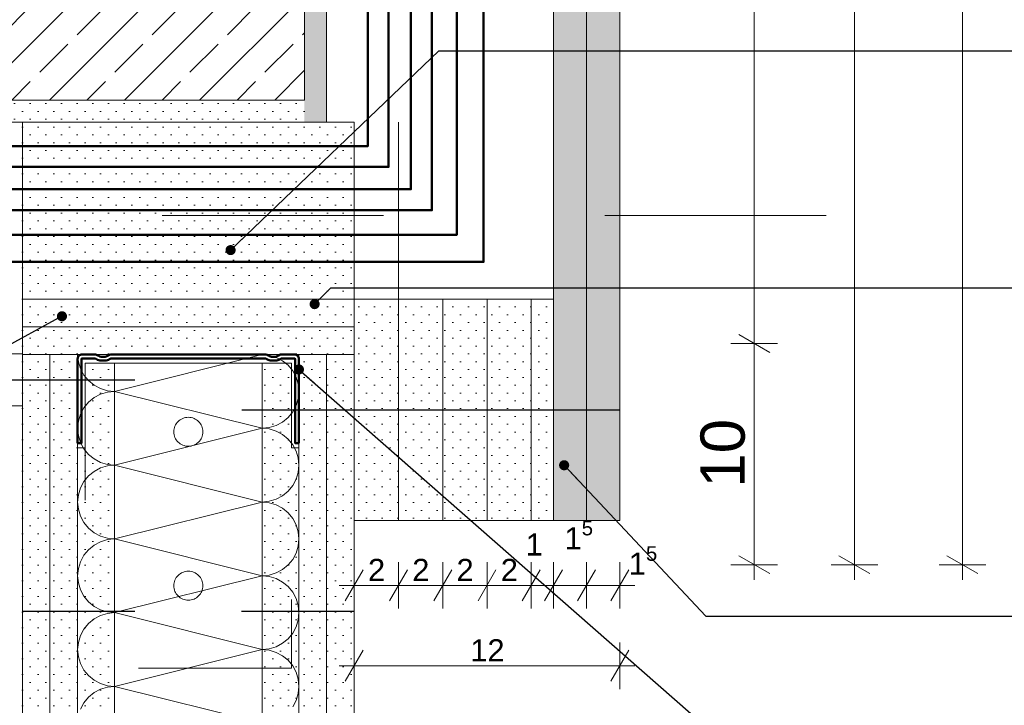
# Model space of a CAD drawing. Header units: metres. Extents: x -1.1 to 13.1, y -2.2 to 1.8.
# Tile 51 of 63: x 9.371 to 9.816, y -1.838 to -1.528. Entities that reach past the tile are written whole.
import ezdxf

# ---------------------------------------------------------------- set-up
doc = ezdxf.new("R2010")
doc.units = ezdxf.units.M
doc.header["$MEASUREMENT"] = 0
for name, pattern in [('Schnittlinie', [0.06, 0.03, -0.015, 0, -0.015]), ('Strichlinie eng', [0.023, 0.015, -0.008]), ('Wipeout_Contour', [1, 0, -1])]:
    doc.linetypes.add(name, pattern=pattern)
for name, color, linetype in [('152 - Bemaßung_ Beschriftung.Ausbau', 7, 'Continuous'), ('203 - Marker.Schnitt - Ausbaudetail SA', 7, 'Continuous'), ('301 - Elemente.Linie', 7, 'Continuous'), ('606 - Struktur.Wand Innen Ausbau', 7, 'Continuous'), ('608 - Struktur.Träger', 7, 'Continuous'), ('653 - Abdeckung.TB Verkofferung', 7, 'Continuous'), ('660 - Unterkonstruktion.Trockenbau', 7, 'Continuous'), ('804 - HKLSE.Elektrik', 7, 'Continuous'), ('Neubau_606 - Struktur.Wand Innen Ausbau', 7, 'Continuous'), ('Neubau_653 - Abdeckung.TB Verkofferung', 7, 'Continuous'), ('Neubau_660 - Unterkonstruktion.Trockenbau', 7, 'Continuous')]:
    doc.layers.add(name, color=color, linetype=linetype)
doc.styles.add('ERSTELLTER_STIL_1', font='txt')
doc.dimstyles.new('ERSTELLTER_STIL__1', dxfattribs={"dimtxt": 0.02, "dimasz": 0.01064, "dimexe": 0.18, "dimexo": 0.0625, "dimgap": 0, "dimtad": 1, "dimzin": 0, "dimdsep": 46, "dimtxsty": 'ERSTELLTER_STIL_1', "dimblk": 'ARROWHEAD_2', "dimblk1": 'ARROWHEAD_2', "dimblk2": 'ARROWHEAD_2', "dimcen": 0.09, "dimse1": 1, "dimse2": 1, "dimclrd": 7, "dimclre": 7, "dimclrt": 7, "dimazin": 0, "dimtfac": 1, "dimtdec": 4, "dimtmove": 0, "dimatfit": 3, "dimfxl": 1, "dimtolj": 1, "dimtzin": 0, "dimarcsym": 0})
doc.dimstyles.new('ERSTELLTER_STIL__11', dxfattribs={"dimtxt": 0.01, "dimasz": 0.01064, "dimexe": 0.18, "dimexo": 0.0625, "dimgap": 0, "dimtad": 1, "dimtih": 1, "dimtoh": 1, "dimzin": 0, "dimdsep": 46, "dimtxsty": 'ERSTELLTER_STIL_1', "dimblk": 'ARROWHEAD_2', "dimblk1": 'ARROWHEAD_2', "dimblk2": 'ARROWHEAD_2', "dimcen": 0.09, "dimse1": 1, "dimse2": 1, "dimclrd": 7, "dimclre": 7, "dimclrt": 7, "dimazin": 0, "dimtfac": 1, "dimtdec": 4, "dimtmove": 0, "dimatfit": 3, "dimfxl": 1, "dimtolj": 1, "dimtzin": 0, "dimarcsym": 0})
doc.dimstyles.new('ERSTELLTER_STIL__2', dxfattribs={"dimtxt": 0.02, "dimasz": 0.01064, "dimexe": 0.18, "dimexo": 0.0625, "dimgap": 0, "dimtad": 1, "dimtih": 1, "dimtoh": 1, "dimzin": 0, "dimdsep": 46, "dimtxsty": 'ERSTELLTER_STIL_1', "dimblk": 'ARROWHEAD_2', "dimblk1": 'ARROWHEAD_2', "dimblk2": 'ARROWHEAD_2', "dimcen": 0.09, "dimse1": 1, "dimse2": 1, "dimclrd": 7, "dimclre": 7, "dimclrt": 7, "dimazin": 0, "dimtfac": 1, "dimtdec": 4, "dimtmove": 0, "dimatfit": 3, "dimfxl": 1, "dimtolj": 1, "dimtzin": 0, "dimarcsym": 0})
doc.dimstyles.new('ERSTELLTER_STIL__9', dxfattribs={"dimtxt": 0.18, "dimasz": 0.00912, "dimexe": 0.18, "dimexo": 0.0625, "dimgap": 0, "dimtad": 0, "dimtih": 1, "dimtoh": 1, "dimdec": 4, "dimzin": 0, "dimdsep": 46, "dimcen": 0.09, "dimadec": 0, "dimazin": 0, "dimtfac": 1, "dimtdec": 4, "dimtmove": 0, "dimatfit": 3, "dimldrblk": 'ARROWHEAD_11', "dimfxl": 1, "dimtolj": 1, "dimtzin": 0, "dimarcsym": 0})
pattern_1 = [(45, (3.499429, -7.279768), (-0.003535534, 0.003535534), [0, -0.005])]

# ---------------------------------------------------------------- blocks, each defined once
blk = doc.blocks.new('*X82', base_point=(3.49943, -7.27977))
at = {"layer": 'Neubau_606 - Struktur.Wand Innen Ausbau', "color": 1, "linetype": 'Continuous', "lineweight": 5}
for p, q in [((9.39691, -1.67977), (9.39723, -1.68302)), ((9.48024, -1.67977), (9.41358, -1.69643)), ((9.4835, -1.68009), (9.48024, -1.67977)), ((9.48662, -1.68104), (9.4835, -1.68009)), ((9.4895, -1.68258), (9.48662, -1.68104)), ((9.39723, -1.68302), (9.39818, -1.68615)), ((9.39818, -1.68615), (9.39972, -1.68903)), ((9.49203, -1.68465), (9.4895, -1.68258)), ((9.4941, -1.68718), (9.49203, -1.68465)), ((9.39972, -1.68903), (9.40179, -1.69155)), ((9.49564, -1.69006), (9.4941, -1.68718)), ((9.49659, -1.69318), (9.49564, -1.69006)), ((9.40179, -1.69155), (9.40432, -1.69363)), ((9.40432, -1.69363), (9.4072, -1.69517)), ((9.4072, -1.69517), (9.41033, -1.69611)), ((9.49691, -1.69643), (9.49659, -1.69318)), ((9.40432, -1.69924), (9.40179, -1.70132)), ((9.4072, -1.6977), (9.40432, -1.69924)), ((9.41033, -1.69675), (9.4072, -1.6977)), ((9.41033, -1.69611), (9.41358, -1.69643)), ((9.41358, -1.69643), (9.41033, -1.69675)), ((9.48024, -1.7131), (9.41358, -1.69643)), ((9.49564, -1.70281), (9.49659, -1.69969)), ((9.49659, -1.69969), (9.49691, -1.69643)), ((9.39972, -1.70384), (9.39818, -1.70672)), ((9.40179, -1.70132), (9.39972, -1.70384)), ((9.4941, -1.70569), (9.49564, -1.70281)), ((9.39818, -1.70672), (9.39723, -1.70985)), ((9.4895, -1.71029), (9.49203, -1.70822)), ((9.49203, -1.70822), (9.4941, -1.70569)), ((9.39723, -1.70985), (9.39691, -1.7131)), ((9.39691, -1.7131), (9.39723, -1.71635)), ((9.48024, -1.7131), (9.41358, -1.72977)), ((9.48024, -1.7131), (9.4835, -1.71278)), ((9.4835, -1.71342), (9.48024, -1.7131)), ((9.4835, -1.71278), (9.48662, -1.71183)), ((9.48662, -1.71183), (9.4895, -1.71029)), ((9.39723, -1.71635), (9.39818, -1.71948)), ((9.48662, -1.71437), (9.4835, -1.71342)), ((9.4895, -1.71591), (9.48662, -1.71437)), ((9.49203, -1.71798), (9.4895, -1.71591)), ((9.39818, -1.71948), (9.39972, -1.72236)), ((9.4941, -1.72051), (9.49203, -1.71798)), ((9.49564, -1.72339), (9.4941, -1.72051)), ((9.39972, -1.72236), (9.40179, -1.72489)), ((9.40179, -1.72489), (9.40432, -1.72696)), ((9.49659, -1.72652), (9.49564, -1.72339)), ((9.40432, -1.72696), (9.4072, -1.7285)), ((9.4072, -1.7285), (9.41033, -1.72945)), ((9.41033, -1.73009), (9.4072, -1.73104)), ((9.41033, -1.72945), (9.41358, -1.72977)), ((9.41358, -1.72977), (9.41033, -1.73009)), ((9.48024, -1.74643), (9.41358, -1.72977)), ((9.49691, -1.72977), (9.49659, -1.72652)), ((9.49659, -1.73302), (9.49691, -1.72977)), ((9.40179, -1.73465), (9.39972, -1.73718)), ((9.40432, -1.73258), (9.40179, -1.73465)), ((9.4072, -1.73104), (9.40432, -1.73258)), ((9.49564, -1.73615), (9.49659, -1.73302)), ((9.39972, -1.73718), (9.39818, -1.74006)), ((9.49203, -1.74155), (9.4941, -1.73903)), ((9.4941, -1.73903), (9.49564, -1.73615)), ((9.39723, -1.74318), (9.39691, -1.74643)), ((9.39818, -1.74006), (9.39723, -1.74318)), ((9.48662, -1.74517), (9.4895, -1.74363)), ((9.4895, -1.74363), (9.49203, -1.74155)), ((9.39691, -1.74643), (9.39723, -1.74969)), ((9.48024, -1.74643), (9.41358, -1.7631)), ((9.48024, -1.74643), (9.4835, -1.74611)), ((9.4835, -1.74675), (9.48024, -1.74643)), ((9.4835, -1.74611), (9.48662, -1.74517)), ((9.48662, -1.7477), (9.4835, -1.74675)), ((9.4895, -1.74924), (9.48662, -1.7477)), ((9.39723, -1.74969), (9.39818, -1.75281)), ((9.39818, -1.75281), (9.39972, -1.75569)), ((9.49203, -1.75132), (9.4895, -1.74924)), ((9.4941, -1.75384), (9.49203, -1.75132)), ((9.39972, -1.75569), (9.40179, -1.75822)), ((9.49564, -1.75672), (9.4941, -1.75384)), ((9.49659, -1.75985), (9.49564, -1.75672)), ((9.40179, -1.75822), (9.40432, -1.76029)), ((9.40432, -1.76029), (9.4072, -1.76183)), ((9.4072, -1.76183), (9.41033, -1.76278)), ((9.49691, -1.7631), (9.49659, -1.75985)), ((9.40432, -1.76591), (9.40179, -1.76798)), ((9.4072, -1.76437), (9.40432, -1.76591)), ((9.41033, -1.76342), (9.4072, -1.76437)), ((9.41033, -1.76278), (9.41358, -1.7631)), ((9.41358, -1.7631), (9.41033, -1.76342)), ((9.48024, -1.77977), (9.41358, -1.7631)), ((9.49564, -1.76948), (9.49659, -1.76635)), ((9.49659, -1.76635), (9.49691, -1.7631)), ((9.39972, -1.77051), (9.39818, -1.77339)), ((9.40179, -1.76798), (9.39972, -1.77051)), ((9.4941, -1.77236), (9.49564, -1.76948)), ((9.39818, -1.77339), (9.39723, -1.77652)), ((9.4895, -1.77696), (9.49203, -1.77489)), ((9.49203, -1.77489), (9.4941, -1.77236)), ((9.39723, -1.77652), (9.39691, -1.77977)), ((9.39691, -1.77977), (9.39723, -1.78302)), ((9.48024, -1.77977), (9.41358, -1.79643)), ((9.48024, -1.77977), (9.4835, -1.77945)), ((9.4835, -1.78009), (9.48024, -1.77977)), ((9.4835, -1.77945), (9.48662, -1.7785)), ((9.48662, -1.7785), (9.4895, -1.77696)), ((9.39723, -1.78302), (9.39818, -1.78615)), ((9.48662, -1.78104), (9.4835, -1.78009)), ((9.4895, -1.78258), (9.48662, -1.78104)), ((9.49203, -1.78465), (9.4895, -1.78258)), ((9.39818, -1.78615), (9.39972, -1.78903)), ((9.4941, -1.78718), (9.49203, -1.78465)), ((9.49564, -1.79006), (9.4941, -1.78718)), ((9.39972, -1.78903), (9.40179, -1.79155)), ((9.40179, -1.79155), (9.40432, -1.79363)), ((9.49659, -1.79318), (9.49564, -1.79006)), ((9.49691, -1.79643), (9.49659, -1.79318)), ((9.40432, -1.79363), (9.4072, -1.79517)), ((9.4072, -1.7977), (9.40432, -1.79924)), ((9.4072, -1.79517), (9.41033, -1.79611)), ((9.41033, -1.79675), (9.4072, -1.7977)), ((9.41033, -1.79611), (9.41358, -1.79643)), ((9.41358, -1.79643), (9.41033, -1.79675)), ((9.48024, -1.8131), (9.41358, -1.79643)), ((9.49659, -1.79969), (9.49691, -1.79643)), ((9.40179, -1.80132), (9.39972, -1.80384)), ((9.40432, -1.79924), (9.40179, -1.80132)), ((9.49564, -1.80281), (9.49659, -1.79969)), ((9.39972, -1.80384), (9.39818, -1.80672)), ((9.49203, -1.80822), (9.4941, -1.80569)), ((9.4941, -1.80569), (9.49564, -1.80281)), ((9.39723, -1.80985), (9.39691, -1.8131)), ((9.39818, -1.80672), (9.39723, -1.80985)), ((9.48662, -1.81183), (9.4895, -1.81029)), ((9.4895, -1.81029), (9.49203, -1.80822)), ((9.39691, -1.8131), (9.39723, -1.81635)), ((9.48024, -1.8131), (9.41358, -1.82977)), ((9.48024, -1.8131), (9.4835, -1.81278)), ((9.4835, -1.81342), (9.48024, -1.8131)), ((9.4835, -1.81278), (9.48662, -1.81183)), ((9.48662, -1.81437), (9.4835, -1.81342)), ((9.4895, -1.81591), (9.48662, -1.81437)), ((9.39723, -1.81635), (9.39818, -1.81948)), ((9.39818, -1.81948), (9.39972, -1.82236)), ((9.49203, -1.81798), (9.4895, -1.81591)), ((9.4941, -1.82051), (9.49203, -1.81798)), ((9.39972, -1.82236), (9.40179, -1.82489)), ((9.49564, -1.82339), (9.4941, -1.82051)), ((9.49659, -1.82652), (9.49564, -1.82339)), ((9.40179, -1.82489), (9.40432, -1.82696)), ((9.40432, -1.82696), (9.4072, -1.8285)), ((9.4072, -1.8285), (9.41033, -1.82945)), ((9.49691, -1.82977), (9.49659, -1.82652)), ((9.40432, -1.83258), (9.40179, -1.83465)), ((9.4072, -1.83104), (9.40432, -1.83258)), ((9.41033, -1.83009), (9.4072, -1.83104)), ((9.41033, -1.82945), (9.41358, -1.82977)), ((9.41358, -1.82977), (9.41033, -1.83009)), ((9.48024, -1.84643), (9.41358, -1.82977)), ((9.49564, -1.83615), (9.49659, -1.83302)), ((9.49659, -1.83302), (9.49691, -1.82977)), ((9.39972, -1.83718), (9.39818, -1.84006)), ((9.40179, -1.83465), (9.39972, -1.83718)), ((9.4941, -1.83903), (9.49564, -1.83615))]:
    blk.add_line(p, q, dxfattribs=at)
blk = doc.blocks.new('*D100', base_point=(3.49943, -7.27977))
at = {"layer": '152 - Bemaßung_ Beschriftung.Ausbau', "color": 7, "linetype": 'Continuous', "lineweight": 5}
for p, q in [((9.69566, -1.67073), (9.70966, -1.67881)), ((9.71316, -1.67477), (9.69216, -1.67477)), ((9.70266, -1.77477), (9.70266, -1.67477)), ((9.69566, -1.77073), (9.70966, -1.77881)), ((9.71316, -1.77477), (9.69216, -1.77477)), ((9.70266, -1.78161), (9.70266, -1.77477))]:
    blk.add_line(p, q, dxfattribs=at)
at = {"layer": '152 - Bemaßung_ Beschriftung.Ausbau', "color": 7, "lineweight": 5, "insert": (9.69866, -1.73995), "char_height": 0.02, "attachment_point": 7, "rotation": 90, "style": 'ERSTELLTER_STIL_1'}
blk.add_mtext('\\A1;{\\pql;\\fArial|b0|i0|c0|p38;10}', dxfattribs=at)
blk = doc.blocks.new('ARROWHEAD_2')
at = {"color": 0, "linetype": 'Continuous', "lineweight": 0}
for p, q in [((-0.378, -0.655), (0.378, 0.655)), ((0, 0), (-1, 0))]:
    blk.add_line(p, q, dxfattribs=at)
blk = doc.blocks.new('*D101', base_point=(3.49943, -7.27977))
at = {"layer": '152 - Bemaßung_ Beschriftung.Ausbau', "color": 7, "linetype": 'Continuous', "lineweight": 5}
for p, q in [((9.69566, -1.02573), (9.70966, -1.03381)), ((9.71316, -1.02977), (9.69216, -1.02977)), ((9.70266, -1.67477), (9.70266, -1.02977)), ((9.69566, -1.67073), (9.70966, -1.67881)), ((9.71316, -1.67477), (9.69216, -1.67477))]:
    blk.add_line(p, q, dxfattribs=at)
at = {"layer": '152 - Bemaßung_ Beschriftung.Ausbau', "color": 7, "lineweight": 5, "insert": (9.69899, -1.37245), "char_height": 0.02, "attachment_point": 7, "rotation": 90, "style": 'ERSTELLTER_STIL_1'}
blk.add_mtext('\\A1;{\\pql;\\fArial|b0|i0|c0|p38;64\\fArial|b0|i0|c0|p38;\\A1{\\H.66x;\\S5^  ;}}', dxfattribs=at)
blk = doc.blocks.new('*D103', base_point=(3.49943, -7.27977))
at = {"layer": '152 - Bemaßung_ Beschriftung.Ausbau', "color": 7, "linetype": 'Continuous', "lineweight": 5}
for p, q in [((9.74097, -1.02573), (9.75497, -1.03381)), ((9.75847, -1.02977), (9.73747, -1.02977)), ((9.74797, -1.77477), (9.74797, -1.02977)), ((9.74097, -1.77073), (9.75497, -1.77881)), ((9.75847, -1.77477), (9.73747, -1.77477)), ((9.74797, -1.78161), (9.74797, -1.77477))]:
    blk.add_line(p, q, dxfattribs=at)
at = {"layer": '152 - Bemaßung_ Beschriftung.Ausbau', "color": 7, "lineweight": 5, "insert": (9.74419, -1.42245), "char_height": 0.02, "attachment_point": 7, "rotation": 90, "style": 'ERSTELLTER_STIL_1'}
blk.add_mtext('\\A1;{\\pql;\\fArial|b0|i0|c0|p38;74\\fArial|b0|i0|c0|p38;\\A1{\\H.66x;\\S5^  ;}}', dxfattribs=at)
blk = doc.blocks.new('*D105', base_point=(3.49943, -7.27977))
at = {"layer": '152 - Bemaßung_ Beschriftung.Ausbau', "color": 7, "linetype": 'Continuous', "lineweight": 5}
for p, q in [((9.80377, -0.92881), (9.78977, -0.92073)), ((9.79677, -0.92477), (9.79677, -0.91792)), ((9.80727, -0.92477), (9.78627, -0.92477)), ((9.79677, -1.77477), (9.79677, -0.92477)), ((9.78977, -1.77073), (9.80377, -1.77881)), ((9.80727, -1.77477), (9.78627, -1.77477)), ((9.79677, -1.78161), (9.79677, -1.77477))]:
    blk.add_line(p, q, dxfattribs=at)
at = {"layer": '152 - Bemaßung_ Beschriftung.Ausbau', "color": 7, "lineweight": 5, "insert": (9.79277, -1.36495), "char_height": 0.02, "attachment_point": 7, "rotation": 90, "style": 'ERSTELLTER_STIL_1'}
blk.add_mtext('\\A1;{\\pql;\\fArial|b0|i0|c0|p38;85}', dxfattribs=at)
blk = doc.blocks.new('*D130', base_point=(3.49943, -7.27977))
at = {"layer": '152 - Bemaßung_ Beschriftung.Ausbau', "color": 7, "linetype": 'Continuous', "lineweight": 5}
for p, q in [((9.52191, -1.79463), (9.52191, -1.77363)), ((9.54191, -1.79463), (9.54191, -1.77363)), ((9.52595, -1.77713), (9.51787, -1.79113)), ((9.54595, -1.77713), (9.53787, -1.79113)), ((9.51507, -1.78413), (9.52191, -1.78413)), ((9.52191, -1.78413), (9.54191, -1.78413))]:
    blk.add_line(p, q, dxfattribs=at)
at = {"layer": '152 - Bemaßung_ Beschriftung.Ausbau', "color": 7, "lineweight": 5, "insert": (9.52812, -1.78213), "char_height": 0.01, "attachment_point": 7, "style": 'ERSTELLTER_STIL_1'}
blk.add_mtext('\\A1;{\\pql;\\fArial|b0|i0|c0|p38;2}', dxfattribs=at)
blk = doc.blocks.new('*D131', base_point=(3.49943, -7.27977))
at = {"layer": '152 - Bemaßung_ Beschriftung.Ausbau', "color": 7, "linetype": 'Continuous', "lineweight": 5}
for p, q in [((9.54191, -1.79463), (9.54191, -1.77363)), ((9.56191, -1.79463), (9.56191, -1.77363)), ((9.54595, -1.77713), (9.53787, -1.79113)), ((9.56595, -1.77713), (9.55787, -1.79113)), ((9.54191, -1.78413), (9.56191, -1.78413))]:
    blk.add_line(p, q, dxfattribs=at)
at = {"layer": '152 - Bemaßung_ Beschriftung.Ausbau', "color": 7, "lineweight": 5, "insert": (9.54812, -1.78213), "char_height": 0.01, "attachment_point": 7, "style": 'ERSTELLTER_STIL_1'}
blk.add_mtext('\\A1;{\\pql;\\fArial|b0|i0|c0|p38;2}', dxfattribs=at)
blk = doc.blocks.new('*D132', base_point=(3.49943, -7.27977))
at = {"layer": '152 - Bemaßung_ Beschriftung.Ausbau', "color": 7, "linetype": 'Continuous', "lineweight": 5}
for p, q in [((9.56191, -1.79463), (9.56191, -1.77363)), ((9.58191, -1.79463), (9.58191, -1.77363)), ((9.56595, -1.77713), (9.55787, -1.79113)), ((9.58595, -1.77713), (9.57787, -1.79113)), ((9.56191, -1.78413), (9.58191, -1.78413))]:
    blk.add_line(p, q, dxfattribs=at)
at = {"layer": '152 - Bemaßung_ Beschriftung.Ausbau', "color": 7, "lineweight": 5, "insert": (9.56812, -1.78213), "char_height": 0.01, "attachment_point": 7, "style": 'ERSTELLTER_STIL_1'}
blk.add_mtext('\\A1;{\\pql;\\fArial|b0|i0|c0|p38;2}', dxfattribs=at)
blk = doc.blocks.new('*D133', base_point=(3.49943, -7.27977))
at = {"layer": '152 - Bemaßung_ Beschriftung.Ausbau', "color": 7, "linetype": 'Continuous', "lineweight": 5}
for p, q in [((9.58191, -1.79463), (9.58191, -1.77363)), ((9.60191, -1.79463), (9.60191, -1.77363)), ((9.58595, -1.77713), (9.57787, -1.79113)), ((9.60595, -1.77713), (9.59787, -1.79113)), ((9.58191, -1.78413), (9.60191, -1.78413))]:
    blk.add_line(p, q, dxfattribs=at)
at = {"layer": '152 - Bemaßung_ Beschriftung.Ausbau', "color": 7, "lineweight": 5, "char_height": 0.01, "attachment_point": 7, "style": 'ERSTELLTER_STIL_1'}
for s, insert in [('\\A1;{\\pql;\\fArial|b0|i0|c0|p38;1}', (9.59934, -1.77063)), ('\\A1;{\\pql;\\fArial|b0|i0|c0|p38;2}', (9.58812, -1.78213))]:
    blk.add_mtext(s, dxfattribs=dict(at, insert=insert))
blk = doc.blocks.new('*D134', base_point=(3.49943, -7.27977))
at = {"layer": '152 - Bemaßung_ Beschriftung.Ausbau', "color": 7, "linetype": 'Continuous', "lineweight": 5}
for p, q in [((9.60191, -1.79463), (9.60191, -1.77363)), ((9.61193, -1.79463), (9.61193, -1.77363)), ((9.60595, -1.77713), (9.59787, -1.79113)), ((9.61597, -1.77713), (9.60789, -1.79113)), ((9.60191, -1.78413), (9.61193, -1.78413))]:
    blk.add_line(p, q, dxfattribs=at)
blk = doc.blocks.new('*D135', base_point=(3.49943, -7.27977))
at = {"layer": '152 - Bemaßung_ Beschriftung.Ausbau', "color": 7, "linetype": 'Continuous', "lineweight": 5}
for p, q in [((9.61193, -1.79463), (9.61193, -1.77363)), ((9.62692, -1.79463), (9.62692, -1.77363)), ((9.61597, -1.77713), (9.60789, -1.79113)), ((9.63096, -1.77713), (9.62288, -1.79113)), ((9.61193, -1.78413), (9.62692, -1.78413))]:
    blk.add_line(p, q, dxfattribs=at)
at = {"layer": '152 - Bemaßung_ Beschriftung.Ausbau', "color": 7, "lineweight": 5, "insert": (9.61693, -1.77073), "char_height": 0.01, "attachment_point": 7, "style": 'ERSTELLTER_STIL_1'}
blk.add_mtext('\\A1;{\\pql;\\fArial|b0|i0|c0|p38;1\\fArial|b0|i0|c0|p38;\\A1{\\H.66x;\\S5^  ;}}', dxfattribs=at)
blk = doc.blocks.new('*D136', base_point=(3.49943, -7.27977))
at = {"layer": '152 - Bemaßung_ Beschriftung.Ausbau', "color": 7, "linetype": 'Continuous', "lineweight": 5}
for p, q in [((9.62692, -1.79463), (9.62692, -1.77363)), ((9.64191, -1.79463), (9.64191, -1.77363)), ((9.63096, -1.77713), (9.62288, -1.79113)), ((9.63787, -1.79113), (9.64595, -1.77713)), ((9.62692, -1.78413), (9.64191, -1.78413)), ((9.64191, -1.78413), (9.64876, -1.78413))]:
    blk.add_line(p, q, dxfattribs=at)
at = {"layer": '152 - Bemaßung_ Beschriftung.Ausbau', "color": 7, "lineweight": 5, "insert": (9.64596, -1.78223), "char_height": 0.01, "attachment_point": 7, "style": 'ERSTELLTER_STIL_1'}
blk.add_mtext('\\A1;{\\pql;\\fArial|b0|i0|c0|p38;1\\fArial|b0|i0|c0|p38;\\A1{\\H.66x;\\S5^  ;}}', dxfattribs=at)
blk = doc.blocks.new('*D145', base_point=(3.49943, -7.27977))
at = {"layer": '152 - Bemaßung_ Beschriftung.Ausbau', "color": 7, "linetype": 'Continuous', "lineweight": 5}
for p, q in [((9.52191, -1.83095), (9.52191, -1.80995)), ((9.64191, -1.83095), (9.64191, -1.80995)), ((9.52595, -1.81345), (9.51787, -1.82745)), ((9.63787, -1.82745), (9.64595, -1.81345)), ((9.51507, -1.82045), (9.52191, -1.82045)), ((9.52191, -1.82045), (9.64191, -1.82045)), ((9.64191, -1.82045), (9.64876, -1.82045))]:
    blk.add_line(p, q, dxfattribs=at)
at = {"layer": '152 - Bemaßung_ Beschriftung.Ausbau', "color": 7, "lineweight": 5, "insert": (9.57432, -1.81845), "char_height": 0.01, "attachment_point": 7, "style": 'ERSTELLTER_STIL_1'}
blk.add_mtext('\\A1;{\\pql;\\fArial|b0|i0|c0|p38;12}', dxfattribs=at)
blk = doc.blocks.new('ARROWHEAD_11')
at = {"color": 0, "linetype": 'Continuous', "lineweight": 0}
blk.add_line((0, 0), (-1, 0), dxfattribs=at)
at = {"color": 0, "linetype": 'Continuous', "lineweight": 0, "const_width": 0.25, "flags": 128}
blk.add_lwpolyline([(-0.125, 0, 1), (0.125, 0, 1)], format="xyb", close=True, dxfattribs=at)
blk = doc.blocks.new('*D149', base_point=(3.49943, -7.27977))
at = {"layer": '152 - Bemaßung_ Beschriftung.Ausbau', "color": 7, "linetype": 'Continuous', "lineweight": 5}
for p, q in [((9.28941, -1.91183), (9.28941, -1.89083)), ((9.37191, -1.91183), (9.37191, -1.89083)), ((9.29345, -1.89433), (9.28537, -1.90833)), ((9.37595, -1.89433), (9.36787, -1.90833)), ((9.28941, -1.90133), (9.37191, -1.90133))]:
    blk.add_line(p, q, dxfattribs=at)
at = {"layer": '152 - Bemaßung_ Beschriftung.Ausbau', "color": 7, "lineweight": 5, "insert": (9.31306, -1.89766), "char_height": 0.02, "attachment_point": 7, "style": 'ERSTELLTER_STIL_1'}
blk.add_mtext('\\A1;{\\pql;\\fArial|b0|i0|c0|p38;8\\fArial|b0|i0|c0|p38;\\A1{\\H.66x;\\S25^  ;}}', dxfattribs=at)
blk = doc.blocks.new('*D151', base_point=(3.49943, -7.27977))
at = {"layer": '152 - Bemaßung_ Beschriftung.Ausbau', "color": 7, "linetype": 'Continuous', "lineweight": 5}
for p, q in [((8.52691, -1.95785), (8.52691, -1.93685)), ((9.37191, -1.95785), (9.37191, -1.93685)), ((8.53095, -1.94035), (8.52287, -1.95435)), ((9.36787, -1.95435), (9.37595, -1.94035)), ((8.52007, -1.94735), (8.52691, -1.94735)), ((8.52691, -1.94735), (9.37191, -1.94735)), ((9.37191, -1.94735), (9.37876, -1.94735))]:
    blk.add_line(p, q, dxfattribs=at)
at = {"layer": '152 - Bemaßung_ Beschriftung.Ausbau', "color": 7, "lineweight": 5, "insert": (8.92923, -1.94367), "char_height": 0.02, "attachment_point": 7, "style": 'ERSTELLTER_STIL_1'}
blk.add_mtext('\\A1;{\\pql;\\fArial|b0|i0|c0|p38;84\\fArial|b0|i0|c0|p38;\\A1{\\H.66x;\\S5^  ;}}', dxfattribs=at)
blk = doc.blocks.new('*D152', base_point=(3.49943, -7.27977))
at = {"layer": '152 - Bemaßung_ Beschriftung.Ausbau', "color": 7, "linetype": 'Continuous', "lineweight": 5}
for p, q in [((9.52191, -1.91183), (9.52191, -1.89083)), ((9.61191, -1.91183), (9.61191, -1.89083)), ((9.52595, -1.89433), (9.51787, -1.90833)), ((9.61595, -1.89433), (9.60787, -1.90833)), ((9.51507, -1.90133), (9.52191, -1.90133)), ((9.52191, -1.90133), (9.61191, -1.90133))]:
    blk.add_line(p, q, dxfattribs=at)
at = {"layer": '152 - Bemaßung_ Beschriftung.Ausbau', "color": 7, "lineweight": 5, "char_height": 0.02, "attachment_point": 7, "style": 'ERSTELLTER_STIL_1'}
for s, insert in [('\\A1;{\\pql;\\fArial|b0|i0|c0|p38;2\\fArial|b0|i0|c0|p38;\\A1{\\H.66x;\\S75^  ;}}', (9.57265, -1.89755)), ('\\A1;{\\pql;\\fArial|b0|i0|c0|p38;9}', (9.54172, -1.89733))]:
    blk.add_mtext(s, dxfattribs=dict(at, insert=insert))
blk = doc.blocks.new('*D153', base_point=(3.49943, -7.27977))
at = {"layer": '152 - Bemaßung_ Beschriftung.Ausbau', "color": 7, "linetype": 'Continuous', "lineweight": 5}
for p, q in [((9.61191, -1.91183), (9.61191, -1.89083)), ((9.63941, -1.91183), (9.63941, -1.89083)), ((9.61595, -1.89433), (9.60787, -1.90833)), ((9.64345, -1.89433), (9.63537, -1.90833)), ((9.61191, -1.90133), (9.63941, -1.90133))]:
    blk.add_line(p, q, dxfattribs=at)
blk = doc.blocks.new('*D154', base_point=(3.49943, -7.27977))
at = {"layer": '152 - Bemaßung_ Beschriftung.Ausbau', "color": 7, "linetype": 'Continuous', "lineweight": 5}
for p, q in [((9.63941, -1.91183), (9.63941, -1.89083)), ((11.45691, -1.91183), (11.45691, -1.89083)), ((9.64345, -1.89433), (9.63537, -1.90833)), ((11.46095, -1.89433), (11.45287, -1.90833)), ((9.63941, -1.90133), (11.45691, -1.90133))]:
    blk.add_line(p, q, dxfattribs=at)
at = {"layer": '152 - Bemaßung_ Beschriftung.Ausbau', "color": 7, "lineweight": 5, "insert": (10.51154, -1.90121), "char_height": 0.02, "attachment_point": 7, "style": 'ERSTELLTER_STIL_1'}
blk.add_mtext('\\A1;{\\pql;\\fArial|b0|i0|c0|p38;1,81\\fArial|b0|i0|c0|p38;\\A1{\\H.66x;\\S75^  ;}}', dxfattribs=at)
blk = doc.blocks.new('*D159', base_point=(3.49943, -7.27977))
at = {"layer": '152 - Bemaßung_ Beschriftung.Ausbau', "color": 7, "linetype": 'Continuous', "lineweight": 5}
for p, q in [((9.52191, -1.95785), (9.52191, -1.93685)), ((9.64191, -1.95785), (9.64191, -1.93685)), ((9.52595, -1.94035), (9.51787, -1.95435)), ((9.64595, -1.94035), (9.63787, -1.95435)), ((9.52191, -1.94735), (9.64191, -1.94735))]:
    blk.add_line(p, q, dxfattribs=at)
at = {"layer": '152 - Bemaßung_ Beschriftung.Ausbau', "color": 7, "lineweight": 5, "insert": (9.56673, -1.94335), "char_height": 0.02, "attachment_point": 7, "style": 'ERSTELLTER_STIL_1'}
blk.add_mtext('\\A1;{\\pql;\\fArial|b0|i0|c0|p38;12}', dxfattribs=at)
blk = doc.blocks.new('*D160', base_point=(3.49943, -7.27977))
at = {"layer": '152 - Bemaßung_ Beschriftung.Ausbau', "color": 7, "linetype": 'Continuous', "lineweight": 5}
for p, q in [((9.64191, -1.95785), (9.64191, -1.93685)), ((11.57691, -1.95785), (11.57691, -1.93685)), ((9.64595, -1.94035), (9.63787, -1.95435)), ((11.58095, -1.94035), (11.57287, -1.95435)), ((9.64191, -1.94735), (11.57691, -1.94735))]:
    blk.add_line(p, q, dxfattribs=at)
at = {"layer": '152 - Bemaßung_ Beschriftung.Ausbau', "color": 7, "lineweight": 5, "insert": (10.5778, -1.94723), "char_height": 0.02, "attachment_point": 7, "style": 'ERSTELLTER_STIL_1'}
blk.add_mtext('\\A1;{\\pql;\\fArial|b0|i0|c0|p38;1,93\\fArial|b0|i0|c0|p38;\\A1{\\H.66x;\\S5^  ;}}', dxfattribs=at)
blk = doc.blocks.new('*D163', base_point=(3.49943, -7.27977))
at = {"layer": '152 - Bemaßung_ Beschriftung.Ausbau', "color": 7, "linetype": 'Continuous', "lineweight": 5}
for p, q in [((9.31894, -1.68372), (9.31894, -1.67687)), ((9.32594, -1.68776), (9.31194, -1.67968)), ((9.32944, -1.68372), (9.30844, -1.68372)), ((9.31894, -1.93372), (9.31894, -1.68372)), ((9.31194, -1.92968), (9.32594, -1.93776)), ((9.32944, -1.93372), (9.30844, -1.93372)), ((9.31894, -1.94056), (9.31894, -1.93372))]:
    blk.add_line(p, q, dxfattribs=at)
at = {"color": 254, "linetype": 'Wipeout_Contour', "lineweight": 0, "ltscale": 37.970581}
blk.add_wipeout([(9.31869, -1.82765), (9.31869, -1.78979), (9.29119, -1.78979), (9.29119, -1.82765)], dxfattribs=at).dxf.layer = '152 - Bemaßung_ Beschriftung.Ausbau'
at = {"layer": '152 - Bemaßung_ Beschriftung.Ausbau', "color": 7, "lineweight": 5, "insert": (9.31494, -1.8239), "char_height": 0.02, "attachment_point": 7, "rotation": 90, "style": 'ERSTELLTER_STIL_1'}
blk.add_mtext('\\A1;{\\pql;\\fArial|b0|i0|c0|p38;25}', dxfattribs=at)

msp = doc.modelspace()

# ---------------------------------------------------------------- hatches: boundary and pattern name
at = {"layer": '606 - Struktur.Wand Innen Ausbau', "linetype": 'Continuous', "lineweight": 5}
h = msp.add_hatch(dxfattribs=at)
h.set_pattern_fill('Gips_0007', style=0, pattern_type=2)
h.set_pattern_definition(pattern_1)
h.paths.add_polyline_path([(9.40033, -1.68372), (9.40033, -1.72194), (9.39691, -1.72194), (9.39691, -1.93372), (9.41356, -1.93372), (9.41356, -1.68372)])
h = msp.add_hatch(dxfattribs=at)
h.set_pattern_fill('Gips_0007', style=0, pattern_type=2)
h.set_pattern_definition(pattern_1)
h.paths.add_polyline_path([(9.49349, -1.68372), (9.49349, -1.72194), (9.49691, -1.72194), (9.49691, -1.93372), (9.48026, -1.93372), (9.48026, -1.68372)])
at = {"layer": '608 - Struktur.Träger', "linetype": 'Continuous', "lineweight": 5}
h = msp.add_hatch(dxfattribs=at)
h.set_pattern_fill('Beton__Stahlbeton_0007', style=0, pattern_type=2)
h.set_pattern_definition([(45, (3.49943, -7.279768), (-0.01697056, 0.01697056), []), (45, (3.490944, -7.271283), (-0.01697056, 0.01697056), [0.018, -0.006])])
h.paths.add_polyline_path([(9.29941, -1.56477), (9.49941, -1.56477), (9.49941, -0.91477), (9.29941, -0.91477)])
h = msp.add_hatch(dxfattribs=at)
h.set_pattern_fill('Gips_0007', style=0, pattern_type=2)
h.set_pattern_definition(pattern_1)
h.paths.add_polyline_path([(9.49941, -1.56477), (9.49941, -1.57477), (9.50941, -1.57477), (9.50941, -0.91477), (9.49941, -0.91477)])
h = msp.add_hatch(dxfattribs=at)
h.set_pattern_fill('Gips_0007', style=0, pattern_type=2)
h.set_pattern_definition(pattern_1)
h.paths.add_polyline_path([(9.49941, -1.56477), (9.29941, -1.56477), (9.29941, -1.57477), (9.49941, -1.57477)])
at = {"layer": '653 - Abdeckung.TB Verkofferung', "linetype": 'Continuous', "lineweight": 5}
h = msp.add_hatch(dxfattribs=at)
h.set_pattern_fill('Gips_0007', style=0, pattern_type=2)
h.set_pattern_definition(pattern_1)
h.paths.add_polyline_path([(9.37191, -1.57477), (9.52191, -1.57477), (9.52191, -1.65477), (9.37191, -1.65477)])
h = msp.add_hatch(dxfattribs=at)
h.set_pattern_fill('Gips_0007', style=0, pattern_type=2)
h.set_pattern_definition(pattern_1)
h.paths.add_polyline_path([(9.52191, -1.65477), (9.54191, -1.65477), (9.54191, -1.75477), (9.52191, -1.75477)])
h = msp.add_hatch(dxfattribs=at)
h.set_pattern_fill('Gips_0007', style=0, pattern_type=2)
h.set_pattern_definition(pattern_1)
h.paths.add_polyline_path([(9.54191, -1.65477), (9.56191, -1.65477), (9.56191, -1.75477), (9.54191, -1.75477)])
h = msp.add_hatch(dxfattribs=at)
h.set_pattern_fill('Gips_0007', style=0, pattern_type=2)
h.set_pattern_definition(pattern_1)
h.paths.add_polyline_path([(9.56191, -1.65477), (9.58191, -1.65477), (9.58191, -1.75477), (9.56191, -1.75477)])
h = msp.add_hatch(dxfattribs=at)
h.set_pattern_fill('Gips_0007', style=0, pattern_type=2)
h.set_pattern_definition(pattern_1)
h.paths.add_polyline_path([(9.58191, -1.65477), (9.60191, -1.65477), (9.60191, -1.75477), (9.58191, -1.75477)])
h = msp.add_hatch(dxfattribs=at)
h.set_pattern_fill('Gips_0007', style=0, pattern_type=2)
h.set_pattern_definition(pattern_1)
h.paths.add_polyline_path([(9.60191, -1.65477), (9.61191, -1.65477), (9.61191, -1.75477), (9.60191, -1.75477)])
at = {"layer": 'Neubau_606 - Struktur.Wand Innen Ausbau', "linetype": 'Continuous', "lineweight": 5}
h = msp.add_hatch(dxfattribs=at)
h.set_pattern_fill('Gips_0007', style=0, pattern_type=2)
h.set_pattern_definition(pattern_1)
h.paths.add_polyline_path([(9.37191, -1.65477), (9.52191, -1.65477), (9.52191, -1.66727), (9.37191, -1.66727)])
h = msp.add_hatch(dxfattribs=at)
h.set_pattern_fill('Gips_0007', style=0, pattern_type=2)
h.set_pattern_definition(pattern_1)
h.paths.add_polyline_path([(9.37191, -1.66727), (9.52191, -1.66727), (9.52191, -1.67977), (9.37191, -1.67977)])
h = msp.add_hatch(dxfattribs=at)
h.set_pattern_fill('Gips_0007', style=0, pattern_type=2)
h.set_pattern_definition(pattern_1)
h.paths.add_polyline_path([(9.37191, -1.67977), (9.37191, -2.01841), (9.38441, -2.01841), (9.38441, -1.67977)])
h = msp.add_hatch(dxfattribs=at)
h.set_pattern_fill('Gips_0007', style=0, pattern_type=2)
h.set_pattern_definition(pattern_1)
h.paths.add_polyline_path([(9.38441, -1.67977), (9.38441, -2.01841), (9.39691, -2.01841), (9.39691, -1.67977)])
h = msp.add_hatch(dxfattribs=at)
h.set_pattern_fill('Gips_0007', style=0, pattern_type=2)
h.set_pattern_definition(pattern_1)
h.paths.add_polyline_path([(9.49691, -1.67977), (9.49691, -2.01841), (9.50941, -2.01841), (9.50941, -1.67977)])
h = msp.add_hatch(dxfattribs=at)
h.set_pattern_fill('Gips_0007', style=0, pattern_type=2)
h.set_pattern_definition(pattern_1)
h.paths.add_polyline_path([(9.52191, -2.01841), (9.52191, -1.67977), (9.50941, -1.67977), (9.50941, -2.01841)])
at = {"layer": 'Neubau_653 - Abdeckung.TB Verkofferung', "linetype": 'Continuous', "lineweight": 5}
h = msp.add_hatch(dxfattribs=at)
h.set_pattern_fill('Gips_0007', style=0, pattern_type=2)
h.set_pattern_definition(pattern_1)
h.paths.add_polyline_path([(9.61191, -1.75477), (9.62691, -1.75477), (9.62691, -1.01477), (9.61191, -1.01477)])
h = msp.add_hatch(dxfattribs=at)
h.set_pattern_fill('Gips_0007', style=0, pattern_type=2)
h.set_pattern_definition(pattern_1)
h.paths.add_polyline_path([(9.62691, -1.75477), (9.64191, -1.75477), (9.64191, -1.02977), (9.62691, -1.02977)])

# ---------------------------------------------------------------- linework, layer by layer
at = {"layer": '203 - Marker.Schnitt - Ausbaudetail SA', "color": 7, "linetype": 'Schnittlinie', "lineweight": 13}
msp.add_line((8.43512, -1.61696), (12.26507, -1.61696), dxfattribs=at)
at = {"layer": '301 - Elemente.Linie', "color": 7, "linetype": 'Continuous', "lineweight": 25, "flags": 128}
for points in [[(9.3605, -1.69127), (9.42281, -1.69127)], [(9.47109, -1.70477), (9.64191, -1.70477)], [(9.42281, -1.7959), (9.37191, -1.7959)], [(9.52191, -1.7959), (9.47101, -1.7959)]]:
    msp.add_lwpolyline(points, dxfattribs=at)
at = {"layer": '606 - Struktur.Wand Innen Ausbau', "color": 7, "linetype": 'Continuous', "lineweight": 18, "flags": 128}
for points in [[(9.40033, -1.68372), (9.40033, -1.72194), (9.39691, -1.72194), (9.39691, -1.93372), (9.41356, -1.93372), (9.41356, -1.68372)], [(9.49349, -1.68372), (9.49349, -1.72194), (9.49691, -1.72194), (9.49691, -1.93372), (9.48026, -1.93372), (9.48026, -1.68372)]]:
    msp.add_lwpolyline(points, close=True, dxfattribs=at)
at = {"layer": '608 - Struktur.Träger', "color": 7, "linetype": 'Continuous', "lineweight": 13}
for p, q in [((9.49941, -0.91477), (9.49941, -1.56477)), ((9.49941, -1.56477), (9.29941, -1.56477))]:
    msp.add_line(p, q, dxfattribs=at)
at = {"layer": '608 - Struktur.Träger', "color": 7, "linetype": 'Continuous', "lineweight": 5}
for p in [(9.50941, -0.92477), (9.28941, -1.57477)]:
    msp.add_line(p, (9.50941, -1.57477), dxfattribs=at)
at = {"layer": '653 - Abdeckung.TB Verkofferung', "color": 1, "linetype": 'Continuous', "lineweight": 5}
msp.add_line((9.52191, -1.65477), (9.53828, -1.65477), dxfattribs=at)
at = {"layer": '653 - Abdeckung.TB Verkofferung', "color": 1, "linetype": 'Continuous', "lineweight": 18}
msp.add_line((9.64191, -1.75477), (9.61193, -1.75477), dxfattribs=at)
at = {"layer": '653 - Abdeckung.TB Verkofferung', "color": 1, "linetype": 'Continuous', "lineweight": 9, "flags": 128}
msp.add_lwpolyline([(9.37191, -1.57477), (9.52191, -1.57477), (9.52191, -1.65477), (9.37191, -1.65477)], close=True, dxfattribs=at)
at = {"layer": '653 - Abdeckung.TB Verkofferung', "color": 1, "linetype": 'Strichlinie eng', "lineweight": 5, "flags": 128}
msp.add_lwpolyline([(9.52191, -1.65477), (9.54191, -1.65477), (9.54191, -1.57477), (9.52191, -1.57477)], close=True, dxfattribs=at)
at = {"layer": '653 - Abdeckung.TB Verkofferung', "color": 1, "linetype": 'Continuous', "lineweight": 18, "flags": 128}
for points in [[(9.52191, -1.65477), (9.54191, -1.65477), (9.54191, -1.75477), (9.52191, -1.75477)], [(9.54191, -1.65477), (9.56191, -1.65477), (9.56191, -1.75477), (9.54191, -1.75477)], [(9.56191, -1.65477), (9.58191, -1.65477), (9.58191, -1.75477), (9.56191, -1.75477)], [(9.58191, -1.65477), (9.60191, -1.65477), (9.60191, -1.75477), (9.58191, -1.75477)], [(9.60191, -1.65477), (9.61191, -1.65477), (9.61191, -1.75477), (9.60191, -1.75477)]]:
    msp.add_lwpolyline(points, close=True, dxfattribs=at)
at = {"layer": '653 - Abdeckung.TB Verkofferung', "color": 7, "linetype": 'Strichlinie eng', "lineweight": 18, "flags": 128}
msp.add_lwpolyline([(9.40027, -1.68372), (9.49349, -1.68372), (9.49349, -1.82146), (9.40027, -1.82146)], close=True, dxfattribs=at)
at = {"layer": '653 - Abdeckung.TB Verkofferung', "color": 7, "linetype": 'Strichlinie eng', "lineweight": 18}
for centre in [(9.44694, -1.71469), (9.44694, -1.78426)]:
    msp.add_circle(centre, 0.00656, dxfattribs=at)
at = {"layer": '660 - Unterkonstruktion.Trockenbau', "color": 7, "linetype": 'Continuous', "lineweight": 50, "flags": 128}
msp.add_lwpolyline([(9.49691, -1.71977), (9.49691, -1.68177, 0.414214), (9.49491, -1.67977), (9.48941, -1.67977, 0.156603), (9.48734, -1.68043, -0.156603), (9.4863, -1.68077), (9.48453, -1.68077, -0.156603), (9.48348, -1.68043, 0.156603), (9.48141, -1.67977), (9.41241, -1.67977, 0.156603), (9.41034, -1.68043, -0.156603), (9.4093, -1.68077), (9.40753, -1.68077, -0.156603), (9.40648, -1.68043, 0.156603), (9.40441, -1.67977), (9.39891, -1.67977, 0.414214), (9.39691, -1.68177), (9.39691, -1.71977), (9.39866, -1.71977), (9.39866, -1.68177, -0.414214), (9.39891, -1.68152), (9.40441, -1.68152, -0.156603), (9.40546, -1.68185, 0.156603), (9.40753, -1.68252), (9.4093, -1.68252, 0.156603), (9.41136, -1.68185, -0.156603), (9.41241, -1.68152), (9.48141, -1.68152, -0.156603), (9.48246, -1.68185, 0.156603), (9.48453, -1.68252), (9.4863, -1.68252, 0.156603), (9.48836, -1.68185, -0.156603), (9.48941, -1.68152), (9.49491, -1.68152, -0.414214), (9.49516, -1.68177), (9.49516, -1.71977)], format="xyb", close=True, dxfattribs=at)
at = {"layer": '804 - HKLSE.Elektrik', "color": 92, "linetype": 'Continuous', "lineweight": 50, "true_color": 0x00be00, "flags": 128}
for points in [[(10.54594, -0.93989), (9.52806, -0.93989), (9.52806, -1.58559), (8.66588, -1.58559), (8.66588, -1.25765)], [(10.54594, -0.94924), (9.53741, -0.94924), (9.53741, -1.59494), (8.65652, -1.59494), (8.65652, -1.25765)], [(10.54594, -0.95936), (9.54753, -0.95936), (9.54753, -1.60506), (8.64641, -1.60506), (8.64641, -1.25765)], [(10.54594, -0.96885), (9.55701, -0.96885), (9.55701, -1.61454), (8.63692, -1.61454), (8.63692, -1.25765)], [(10.54594, -0.98005), (9.56821, -0.98005), (9.56821, -1.62574), (8.62572, -1.62574), (8.62572, -1.25765)], [(10.54594, -0.99219), (9.58035, -0.99219), (9.58035, -1.63788), (8.61358, -1.63788), (8.61358, -1.25765)]]:
    msp.add_lwpolyline(points, dxfattribs=at)
at = {"layer": 'Neubau_606 - Struktur.Wand Innen Ausbau', "color": 1, "linetype": 'Continuous', "lineweight": 13}
for p, q in [((9.37191, -1.65477), (9.37191, -2.01841)), ((9.37191, -1.65477), (9.52191, -1.65477)), ((9.52191, -1.65477), (9.52191, -2.01841)), ((9.37191, -1.66727), (9.52191, -1.66727)), ((9.37191, -1.67977), (9.52191, -1.67977)), ((9.39691, -1.67977), (9.39691, -2.01841)), ((9.49691, -1.67977), (9.49691, -2.01841))]:
    msp.add_line(p, q, dxfattribs=at)
at = {"layer": 'Neubau_606 - Struktur.Wand Innen Ausbau', "color": 1, "linetype": 'Continuous', "lineweight": 9}
msp.add_line((9.38441, -1.67977), (9.38441, -2.01841), dxfattribs=at)
at = {"layer": 'Neubau_606 - Struktur.Wand Innen Ausbau', "color": 1, "linetype": 'Continuous', "lineweight": 9, "flags": 128}
msp.add_lwpolyline([(9.50941, -1.67977), (9.50941, -2.01841)], dxfattribs=at)
at = {"layer": 'Neubau_653 - Abdeckung.TB Verkofferung', "color": 1, "linetype": 'Continuous', "lineweight": 18}
for p, q in [((9.61191, -0.99977), (9.61191, -1.75477)), ((9.62691, -1.01477), (9.62691, -1.75477)), ((9.64191, -1.02977), (9.64191, -1.75477))]:
    msp.add_line(p, q, dxfattribs=at)
at = {"layer": 'Neubau_660 - Unterkonstruktion.Trockenbau', "color": 1, "linetype": 'Continuous', "lineweight": 5, "flags": 128}
msp.add_lwpolyline([(9.36691, -1.67952), (9.37191, -1.67952), (9.37191, -1.70302), (9.36691, -1.70302)], close=True, dxfattribs=at)

# ---------------------------------------------------------------- block references
at = {"layer": 'Neubau_606 - Struktur.Wand Innen Ausbau', "color": 1, "linetype": 'Continuous', "lineweight": 5}
msp.add_blockref('*X82', (3.49943, -7.27977), dxfattribs=at)

# ---------------------------------------------------------------- dimensions: what is measured, and where the dimension line sits
at = {"layer": '152 - Bemaßung_ Beschriftung.Ausbau', "color": 7, "linetype": 'Continuous', "lineweight": 5}
for base, p1, p2, picture, middle in [((9.79677, -0.92477), (9.63941, -1.77477), (9.71772, -0.92477), '*D105', (9.78277, -1.3497)), ((9.70265651, -1.02976793), (9.60942891, -1.67476791), (9.6394112, -1.02976793), '*D101', (9.68865651, -1.33019467)), ((9.74797228, -1.02976793), (9.6394112, -1.77476791), (9.6394112, -1.02976793), '*D103', (9.73397228, -1.38019467)), ((9.70266, -1.67477), (9.63941, -1.77477), (9.60943, -1.67477), '*D100', (9.68866, -1.7247))]:
    dim = msp.add_linear_dim(base=base, p1=p1, p2=p2, angle=90, dimstyle='ERSTELLTER_STIL__1', dxfattribs=at)
    dim.commit()
    dim.dimension.update_dxf_attribs({"geometry": picture, "text_midpoint": middle, "dimtype": 160, "text_rotation": 90})
for base, p1, p2, dimstyle, picture, middle in [((9.37191, -1.90133), (9.28941, -1.57477), (9.37191, -2.01841), 'ERSTELLTER_STIL__2', '*D149', (9.35531, -1.88733)), ((9.61191, -1.90133), (9.52191, -2.01841), (9.61191, -1.65477), 'ERSTELLTER_STIL__2', '*D152', (9.54934, -1.88733)), ((9.63941, -1.90133), (9.61191, -1.65477), (9.63941, -1.80997), 'ERSTELLTER_STIL__2', '*D153', (9.61491, -1.88733)), ((9.62692, -1.78413), (9.61193, -1.75477), (9.62692, -1.75477), 'ERSTELLTER_STIL__11', '*D135', (9.63425, -1.76563)), ((9.64191, -1.78413), (9.62692, -1.75477), (9.64191, -1.75477), 'ERSTELLTER_STIL__11', '*D136', (9.66327, -1.77713)), ((9.37191118, -1.94734523), (8.52691116, -1.75247394), (9.37191118, -2.01840748), 'ERSTELLTER_STIL__2', '*D151', (8.97148442, -1.93334523)), ((9.54191, -1.78413), (9.52191, -1.75477), (9.54191, -1.75477), 'ERSTELLTER_STIL__11', '*D130', (9.53193, -1.77713)), ((9.64191, -1.82045), (9.52191, -1.75477), (9.64191, -1.75477), 'ERSTELLTER_STIL__11', '*D145', (9.58195, -1.81345)), ((9.64191, -1.94735), (9.52191, -2.01841), (9.64191, -1.75477), 'ERSTELLTER_STIL__2', '*D159', (9.58198, -1.93335)), ((9.56191, -1.78413), (9.54191, -1.75477), (9.56191, -1.75477), 'ERSTELLTER_STIL__11', '*D131', (9.55193, -1.77713)), ((9.58191, -1.78413), (9.56191, -1.75477), (9.58191, -1.75477), 'ERSTELLTER_STIL__11', '*D132', (9.57193, -1.77713)), ((9.60191, -1.78413), (9.58191, -1.75477), (9.60191, -1.75477), 'ERSTELLTER_STIL__11', '*D133', (9.59193, -1.77713)), ((9.61193, -1.78413), (9.60191, -1.75477), (9.61193, -1.75477), 'ERSTELLTER_STIL__11', '*D134', (9.60315, -1.76563)), ((11.45691, -1.90133), (9.63941, -1.80997), (11.45691, -1.75477), 'ERSTELLTER_STIL__2', '*D154', (10.57215, -1.88733)), ((11.57691116, -1.94734523), (9.64191118, -1.75476791), (11.57691116, -2.01840748), 'ERSTELLTER_STIL__2', '*D160', (10.63078527, -1.93334523))]:
    dim = msp.add_linear_dim(base=base, p1=p1, p2=p2, dimstyle=dimstyle, dxfattribs=at)
    dim.commit()
    dim.dimension.update_dxf_attribs({"geometry": picture, "text_midpoint": middle, "dimtype": 160})

# ---------------------------------------------------------------- leaders
at = {"layer": '152 - Bemaßung_ Beschriftung.Ausbau', "color": 7, "linetype": 'Continuous', "lineweight": 9, "annotation_type": 0, "has_hookline": 1}
for points, hookline_direction, text_width in [([(9.46603, -1.63257), (9.56019, -1.54252), (9.86213, -1.54252)], 0, 0.45959), ([(9.50401, -1.65699), (9.5114, -1.64969), (9.86213, -1.64969)], 0, 0.55075), ([(9.38981, -1.66248), (9.0775, -1.83271), (8.27504, -1.83271)], 1, 0.50677), ([(9.49691, -1.68652), (9.72343, -1.88529), (9.85782, -1.88529)], 0, 0.34135), ([(9.61677, -1.72981), (9.68082, -1.79798), (9.86213, -1.79798)], 0, 0.28784)]:
    msp.add_leader(points, dimstyle='ERSTELLTER_STIL__9', dxfattribs=dict(at, hookline_direction=hookline_direction, text_width=text_width))

# ---------------------------------------------------------------- next in the draw order: dimensions: what is measured, and where the dimension line sits
at = {"layer": '152 - Bemaßung_ Beschriftung.Ausbau', "color": 7, "linetype": 'Continuous', "lineweight": 5}
dim = msp.add_linear_dim(base=(9.31894, -1.68372), p1=(9.41356, -1.93372), p2=(9.41356, -1.68372), angle=90, dimstyle='ERSTELLTER_STIL__1', dxfattribs=at)
dim.commit()
dim.dimension.update_dxf_attribs({"geometry": '*D163', "text_midpoint": (9.30494, -1.80865), "dimtype": 160, "text_rotation": 90})

doc.saveas('drawing.dxf')
